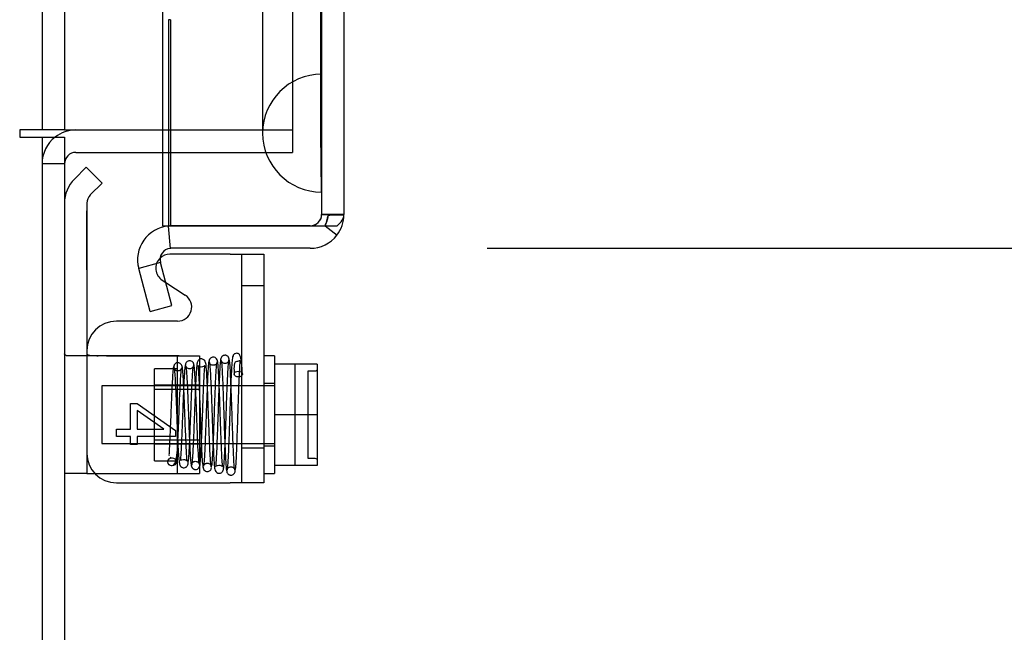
# Model space of a CAD drawing. Header units: inches. Extents: x 1 to 299, y -2 to 199.
# Tile 19 of 68: x 36.01 to 40.18, y 67.32 to 69.92. Entities that reach past the tile are written whole.
import ezdxf
from ezdxf.enums import TextEntityAlignment as Align
from ezdxf.lldxf.tags import DXFTag

# ---------------------------------------------------------------- set-up
doc = ezdxf.new("R2010")
doc.units = ezdxf.units.IN
doc.header["$MEASUREMENT"] = 0
for name, color, linetype in [('COM42667', 7, 'Continuous'), ('COM42780', 7, 'Continuous'), ('COM53955-2', 7, 'Continuous'), ('COM70220', 7, 'Continuous'), ('COM71178-1', 7, 'Continuous'), ('COM71180-2', 7, 'Continuous'), ('Default', 7, 'Continuous'), ('SCC19011', 7, 'Continuous'), ('SPR20265', 7, 'Continuous'), ('WAF25035', 7, 'Continuous')]:
    doc.layers.add(name, color=color, linetype=linetype)
doc.styles.add('SEACAD_Times_New_Roman', font='times.ttf')
tags = doc.linetypes.add('HIDDEN2', pattern=[0.1875, 0.125, -0.0625]).pattern_tags.tags
tags[6:7] = [DXFTag(74, 4), DXFTag(75, 0), DXFTag(340, '0'), DXFTag(46, 0.0), DXFTag(50, 0.0), DXFTag(44, 0.0), DXFTag(45, 0.0)]
tags[4:5] = [DXFTag(74, 4), DXFTag(75, 0), DXFTag(340, '0'), DXFTag(46, 0.0), DXFTag(50, 0.0), DXFTag(44, 0.0), DXFTag(45, 0.0)]
doc.dimstyles.new('HAMMOND_(STH_-_300x200)', dxfattribs={"dimtxt": 1.5, "dimasz": 1.875, "dimexe": 0.75, "dimexo": 0.75, "dimgap": 0.375, "dimtad": 0, "dimtih": 1, "dimtoh": 1, "dimzin": 0, "dimdsep": 46, "dimtxsty": 'SEACAD_Times_New_Roman', "dimblk1": '_SE_FILLED', "dimblk2": '_SE_FILLED', "dimsah": 1, "dimcen": 0.75, "dimadec": 0, "dimazin": 0, "dimtfac": 0.8, "dimtofl": 0, "dimtmove": 0, "dimatfit": 3, "dimfxl": 1, "dimtolj": 1, "dimtzin": 0, "dimarcsym": 0})

# ---------------------------------------------------------------- blocks, each defined once
blk = doc.blocks.new('SE3')
at = {"layer": 'COM42667', "color": 7, "linetype": 'Continuous'}
for p, q in [((36.9, 68.9232), (36.6445, 68.9232)), ((36.9, 68.9232), (37.043, 68.9232)), ((37.043, 68.9232), (37.043, 67.9532)), ((36.6267, 68.8033), (36.7096, 68.7498)), ((36.677, 68.6394), (36.4175, 68.6394)), ((36.4774, 68.1806), (36.4774, 68.2899)), ((36.4774, 68.2899), (36.5057, 68.2899)), ((36.5057, 68.2899), (36.6675, 68.1748)), ((36.6183, 68.1806), (36.5057, 68.2596)), ((36.5057, 68.2596), (36.5057, 68.1806)), ((36.4175, 68.15), (36.4175, 68.1806)), ((36.4175, 68.1806), (36.4774, 68.1806)), ((36.5057, 68.1806), (36.6183, 68.1806)), ((36.6675, 68.1748), (36.6675, 68.15)), ((36.4774, 68.15), (36.4175, 68.15)), ((36.4774, 68.1164), (36.4774, 68.15)), ((36.6675, 68.15), (36.5057, 68.15)), ((36.5057, 68.15), (36.5057, 68.1164)), ((36.5057, 68.1164), (36.4774, 68.1164)), ((36.4175, 67.9532), (36.9, 67.9532)), ((37.043, 67.9532), (36.9, 67.9532))]:
    blk.add_line(p, q, dxfattribs=at)
at = {"layer": 'COM42667', "color": 7, "linetype": 'HIDDEN2'}
for p, q in [((36.948, 68.9232), (36.948, 67.9532)), ((36.612, 68.8128), (36.6267, 68.8033)), ((37.043, 68.7892), (36.948, 68.7892)), ((36.948, 68.1017), (37.043, 68.1017))]:
    blk.add_line(p, q, dxfattribs=at)
at = {"layer": 'COM42667', "color": 7, "linetype": 'Continuous'}
for centre, radius, start, end in [((36.6445, 68.8632), 0.06, 90, 133.7735), ((36.677, 68.6994), 0.06, 270, 57.1545), ((36.4175, 68.5144), 0.125, 90, 180), ((36.4175, 68.0782), 0.125, 180, 270)]:
    blk.add_arc(centre, radius, start, end, dxfattribs=at)
at = {"layer": 'COM42667', "color": 7, "linetype": 'HIDDEN2'}
blk.add_arc((36.6445, 68.8632), 0.06, 133.7735, 237.1545, dxfattribs=at)
at = {"layer": 'COM42780', "color": 7, "linetype": 'Continuous'}
for p, q in [((36.2898, 69.2919), (36.2394, 69.2415)), ((36.2898, 69.2919), (36.357, 69.2248)), ((36.357, 69.2248), (36.3066, 69.1744)), ((36.2925, 69.1404), (36.2925, 68.2422)), ((36.2925, 68.2422), (36.2925, 67.9922)), ((36.2925, 67.9922), (36.1975, 67.9922)), ((36.2925, 67.9922), (36.3268, 67.9922))]:
    blk.add_line(p, q, dxfattribs=at)
at = {"layer": 'COM42780', "color": 7, "linetype": 'HIDDEN2'}
for p, q in [((36.2915, 69.1069), (36.2925, 69.1069)), ((36.2915, 69.0471), (36.2915, 69.1069)), ((36.2915, 69.0471), (36.2925, 69.0471)), ((36.2915, 69.0188), (36.2915, 69.0471)), ((36.2915, 69.0188), (36.2925, 69.0188)), ((36.2915, 68.8569), (36.2915, 69.0188)), ((36.2915, 68.9062), (36.2925, 68.9062)), ((36.2915, 68.8569), (36.2925, 68.8569)), ((36.6832, 68.4922), (36.213, 68.4922)), ((36.629, 68.4924), (36.6832, 68.4922)), ((36.6745, 68.4922), (36.6745, 67.9922)), ((36.6832, 68.4922), (36.7695, 68.4922)), ((36.7695, 68.4922), (36.7695, 67.9922)), ((36.5795, 68.0472), (36.5795, 68.4372)), ((36.6745, 68.4372), (36.5795, 68.4372)), ((36.7695, 68.3672), (36.5795, 68.3672)), ((36.7695, 68.3487), (36.5795, 68.3487)), ((36.5795, 68.1357), (36.7695, 68.1357)), ((36.7695, 68.1172), (36.5795, 68.1172)), ((36.5795, 68.0472), (36.6745, 68.0472)), ((36.3268, 67.9922), (36.3397, 67.9922)), ((36.3397, 67.9922), (36.629, 67.9922)), ((36.629, 67.9922), (36.7695, 67.9922))]:
    blk.add_line(p, q, dxfattribs=at)
at = {"layer": 'COM42780', "color": 7, "linetype": 'Continuous'}
for radius in [0.143, 0.048]:
    blk.add_arc((36.3405, 69.1404), radius, 135, 180, dxfattribs=at)
at = {"layer": 'COM42780', "color": 7, "linetype": 'HIDDEN2'}
blk.add_ellipse((37.2978, 68.7422), major_axis=(-14.3225, 0), ratio=0.017455, start_param=1.503851, end_param=1.524085, dxfattribs=at)
for points, knots in [([(36.213, 68.4922), (36.2079, 68.4922), (36.204, 68.4928), (36.1988, 68.4956), (36.1975, 68.4977), (36.1975, 68.5007)], [0, 0, 0, 0, 0.5, 0.5, 1, 1, 1, 1]), ([(36.2925, 68.5007), (36.2925, 68.4991), (36.2937, 68.4977), (36.2972, 68.496), (36.2986, 68.4956), (36.3019, 68.4948), (36.3039, 68.4944), (36.3104, 68.4936), (36.3157, 68.4932), (36.3271, 68.4928), (36.3334, 68.4927), (36.3397, 68.4927)], [0, 0, 0, 0, 0.25, 0.25, 0.375, 0.375, 0.5, 0.5, 0.75, 0.75, 1, 1, 1, 1])]:
    blk.add_open_spline(points, degree=3, knots=knots, dxfattribs=at)
at = {"layer": 'COM53955-2', "color": 7, "linetype": 'HIDDEN2'}
for p, q in [((37.2875, 131.3372), (37.2875, 69.0912)), ((36.6464, 69.9182), (36.6384, 69.9182)), ((36.6384, 69.9182), (36.6384, 69.0432)), ((36.6464, 69.9182), (36.6464, 69.0432)), ((37.2875, 69.0912), (37.3825, 69.0912)), ((37.3825, 69.091), (37.2875, 69.091)), ((37.2395, 69.0432), (37.2395, 69.0434))]:
    blk.add_line(p, q, dxfattribs=at)
at = {"layer": 'COM53955-2', "color": 7, "linetype": 'Continuous'}
for p, q in [((37.3825, 131.3372), (37.3825, 69.0912)), ((36.6125, 70.2142), (36.6125, 69.0432)), ((37.3825, 69.0912), (37.3825, 69.091)), ((37.3825, 69.0908), (37.3825, 69.091)), ((36.6125, 69.0432), (37.2395, 69.0432)), ((36.6463, 68.948), (36.6381, 69.0426)), ((37.2395, 69.0432), (36.6504, 69.0432)), ((37.2395, 69.0432), (37.2395, 69.0431)), ((37.2395, 69.0432), (37.3529, 69.0432)), ((37.2395, 69.0431), (37.3021, 69.0431)), ((37.3021, 69.0431), (37.3529, 69.004)), ((37.2395, 68.9482), (36.6504, 68.9482)), ((36.6041, 68.8877), (36.5123, 68.8632)), ((36.6531, 68.705), (36.6041, 68.8877)), ((36.5613, 68.6804), (36.5123, 68.8632)), ((36.5613, 68.6804), (36.6531, 68.705))]:
    blk.add_line(p, q, dxfattribs=at)
at = {"layer": 'COM53955-2', "color": 7, "linetype": 'HIDDEN2'}
for centre, start, end in [((37.2395, 69.0914), 270, 359.7731), ((37.2395, 69.0912), 270, 359.7731), ((37.2395, 69.0912), 359.7731, 0)]:
    blk.add_arc(centre, 0.048, start, end, dxfattribs=at)
at = {"layer": 'COM53955-2', "color": 7, "linetype": 'Continuous'}
for centre, radius, start, end in [((37.2395, 69.0912), 0.143, 322.4348, 359.8442), ((37.2395, 69.0912), 0.143, 359.9238, 0), ((36.6504, 68.9002), 0.143, 94.9646, 195), ((36.6504, 68.9002), 0.143, 90, 94.9646), ((37.2395, 69.0912), 0.143, 270, 322.4348), ((36.6504, 68.9002), 0.048, 94.9646, 195), ((36.6504, 68.9002), 0.048, 90, 94.9646)]:
    blk.add_arc(centre, radius, start, end, dxfattribs=at)
at = {"layer": 'COM53955-2', "color": 7, "linetype": 'HIDDEN2'}
for points, knots in [([(37.3825, 69.091), (37.3747, 69.0909), (37.3669, 69.0909), (37.3591, 69.0909), (37.351, 69.0908), (37.3429, 69.0908), (37.3348, 69.0905), (37.3324, 69.0905), (37.33, 69.0904), (37.3276, 69.0902), (37.326, 69.0901), (37.3243, 69.09), (37.3226, 69.0898), (37.3213, 69.0896), (37.3199, 69.0893), (37.3187, 69.0889), (37.318, 69.0886), (37.3173, 69.0883), (37.3168, 69.0879), (37.3162, 69.0874), (37.3158, 69.087), (37.3155, 69.0864), (37.3142, 69.0845), (37.3138, 69.0824), (37.3134, 69.0803), (37.3125, 69.0763), (37.3118, 69.0722), (37.3108, 69.0682), (37.3098, 69.064), (37.3086, 69.0598), (37.3071, 69.0556), (37.3057, 69.0515), (37.304, 69.0473), (37.3021, 69.0432)], [0, 0, 0, 0, 0.177165, 0.177165, 0.177165, 0.361608, 0.361608, 0.361608, 0.415508, 0.415508, 0.415508, 0.453914, 0.453914, 0.453914, 0.48497, 0.48497, 0.48497, 0.503403, 0.503403, 0.503403, 0.521794, 0.521794, 0.521794, 0.589718, 0.589718, 0.589718, 0.722354, 0.722354, 0.722354, 0.860771, 0.860771, 0.860771, 1, 1, 1, 1]), ([(37.3021, 69.0431), (37.3055, 69.0503), (37.3081, 69.0577), (37.3111, 69.069), (37.3119, 69.0727), (37.313, 69.0784), (37.3134, 69.0803), (37.3141, 69.0831), (37.3144, 69.084), (37.3152, 69.0859), (37.3157, 69.0868), (37.3176, 69.0883), (37.3188, 69.0888), (37.3215, 69.0895), (37.3229, 69.0896), (37.327, 69.0901), (37.3297, 69.0902), (37.3381, 69.0905), (37.3436, 69.0905), (37.3603, 69.0907), (37.3714, 69.0907), (37.3825, 69.0908)], [0, 0, 0, 0, 0.25, 0.25, 0.375, 0.375, 0.4375, 0.4375, 0.46875, 0.46875, 0.5, 0.5, 0.53125, 0.53125, 0.5625, 0.5625, 0.625, 0.625, 0.75, 0.75, 1, 1, 1, 1])]:
    blk.add_open_spline(points, degree=3, knots=knots, dxfattribs=at)
at = {"layer": 'COM53955-2', "color": 7, "linetype": 'Continuous'}
blk.add_open_spline([(37.3529, 69.0432), (37.3624, 69.0512), (37.3698, 69.0592), (37.3774, 69.0711), (37.3793, 69.0751), (37.3819, 69.083), (37.3825, 69.087), (37.3825, 69.091)], degree=3, knots=[0, 0, 0, 0, 0.5, 0.5, 0.75, 0.75, 1, 1, 1, 1], dxfattribs=at)
at = {"layer": 'COM70220', "color": 7, "linetype": 'HIDDEN2'}
for p, q in [((37.0375, 130.7417), (37.0375, 69.6867)), ((37.2835, 130.7417), (37.2835, 69.6867)), ((37.2855, 130.7417), (37.2855, 69.6867)), ((37.2865, 130.7417), (37.2865, 69.6867)), ((37.0375, 69.6867), (37.0375, 69.4367)), ((37.2835, 69.6867), (37.2835, 69.4367)), ((37.2855, 69.6857), (37.2835, 69.4367)), ((37.2855, 69.6867), (37.2855, 69.1877)), ((37.2865, 69.6857), (37.2855, 69.6857)), ((37.2865, 69.6867), (37.2865, 69.1877)), ((37.2835, 69.4367), (37.2855, 69.1877)), ((37.2855, 69.1877), (37.2865, 69.1877))]:
    blk.add_line(p, q, dxfattribs=at)
blk.add_arc((37.2875, 69.4367), 0.25, 90, 270, dxfattribs=at)
at = {"layer": 'COM71178-1', "color": 7, "linetype": 'HIDDEN2'}
for p, q in [((36.1025, 130.7602), (36.1025, 69.4502)), ((37.1645, 130.7602), (37.1645, 69.4502)), ((36.6125, 69.4502), (37.1645, 69.4502))]:
    blk.add_line(p, q, dxfattribs=at)
at = {"layer": 'COM71178-1', "color": 7, "linetype": 'Continuous'}
for p, q in [((36.1975, 130.7602), (36.1975, 69.4502)), ((36.0075, 69.4502), (36.0075, 69.4202)), ((36.0375, 69.4502), (36.0075, 69.4502)), ((36.1975, 69.4502), (36.0375, 69.4502)), ((36.1975, 69.4502), (36.2625, 69.4502)), ((36.2625, 69.4502), (36.6125, 69.4502)), ((36.0075, 69.4202), (36.1025, 69.4202)), ((36.1025, 69.4202), (36.1025, 62.1702))]:
    blk.add_line(p, q, dxfattribs=at)
at = {"layer": 'COM71180-2', "color": 7, "linetype": 'HIDDEN2'}
for p, q in [((37.1645, 69.4502), (37.1645, 69.3552)), ((36.6125, 69.3552), (37.1645, 69.3552)), ((36.1975, 69.3072), (36.1025, 69.3072))]:
    blk.add_line(p, q, dxfattribs=at)
at = {"layer": 'COM71180-2', "color": 7, "linetype": 'Continuous'}
for p, q in [((36.1025, 69.4202), (36.1975, 69.4202)), ((36.1975, 69.4202), (36.1975, 62.2182)), ((36.2455, 69.3552), (36.6125, 69.3552))]:
    blk.add_line(p, q, dxfattribs=at)
for radius, end in [(0.143, 127.7949), (0.048, 180)]:
    blk.add_arc((36.2455, 69.3072), radius, 90, end, dxfattribs=at)
at = {"layer": 'COM71180-2', "color": 7, "linetype": 'HIDDEN2'}
blk.add_arc((36.2455, 69.3072), 0.143, 127.7949, 180, dxfattribs=at)
at = {"layer": 'SCC19011', "color": 7, "linetype": 'Continuous'}
for p, q in [((37.269, 68.4572), (37.088, 68.4572)), ((37.269, 68.4572), (37.269, 68.2422)), ((37.269, 68.2422), (37.088, 68.2422)), ((37.269, 68.2422), (37.269, 68.0272)), ((37.269, 68.0272), (37.088, 68.0272))]:
    blk.add_line(p, q, dxfattribs=at)
at = {"layer": 'SCC19011', "color": 7, "linetype": 'HIDDEN2'}
for p, q in [((37.174, 68.4572), (37.174, 68.0272)), ((37.229, 68.4266), (37.229, 68.0578)), ((37.259, 68.4266), (37.229, 68.4266)), ((36.356, 68.3642), (36.356, 68.1202)), ((37.088, 68.3642), (36.356, 68.3642)), ((36.356, 68.1202), (37.088, 68.1202)), ((37.229, 68.0578), (37.259, 68.0578))]:
    blk.add_line(p, q, dxfattribs=at)
for points in [[(37.269, 68.4367), (37.269, 68.4341), (37.268, 68.4314), (37.2643, 68.4277), (37.2617, 68.4266), (37.259, 68.4266)], [(37.259, 68.0578), (37.2617, 68.0578), (37.2643, 68.0567), (37.268, 68.0529), (37.269, 68.0503), (37.269, 68.0476)]]:
    blk.add_open_spline(points, degree=3, knots=[0, 0, 0, 0, 0.5, 0.5, 1, 1, 1, 1], dxfattribs=at)
at = {"layer": 'SPR20265', "color": 7, "linetype": 'HIDDEN2'}
blk.add_circle((36.653, 68.0422), 0.0175, dxfattribs=at)
blk.add_ellipse((36.9343, 68.4147), major_axis=(0.0175, 0), ratio=0.707107, dxfattribs=at)
for points, knots in [([(36.7459, 68.4537), (36.7458, 68.4551), (36.7456, 68.4577), (36.7441, 68.4618), (36.7417, 68.4653), (36.7376, 68.469), (36.7316, 68.4715), (36.7245, 68.4714), (36.718, 68.4688), (36.7131, 68.464), (36.7102, 68.458), (36.7098, 68.4544), (36.7096, 68.4523)], [0, 0, 0, 0, 0.063728, 0.130533, 0.198895, 0.267172, 0.397362, 0.518273, 0.643035, 0.768012, 0.887736, 1, 1, 1, 1]), ([(36.8199, 68.0208), (36.819, 68.0246), (36.8176, 68.0317), (36.8153, 68.0646), (36.8132, 68.1072), (36.8112, 68.156), (36.8093, 68.2056), (36.8072, 68.2661), (36.8048, 68.3315), (36.8022, 68.3905), (36.8002, 68.4305), (36.7975, 68.4541), (36.796, 68.4708), (36.7806, 68.4801), (36.7714, 68.4786), (36.7646, 68.4735), (36.761, 68.4672), (36.7584, 68.4555), (36.7564, 68.4315), (36.7542, 68.395), (36.7523, 68.3545), (36.7503, 68.3023), (36.748, 68.2398), (36.7455, 68.1715), (36.7427, 68.1052), (36.7403, 68.0614), (36.7382, 68.0375), (36.7372, 68.0325), (36.7367, 68.0297)], [0, 0, 0, 0, 0.049781, 0.096626, 0.140493, 0.181412, 0.219375, 0.254366, 0.315219, 0.365407, 0.409571, 0.448429, 0.483179, 0.500515, 0.512948, 0.520268, 0.530282, 0.563278, 0.614, 0.64639, 0.683403, 0.724966, 0.771046, 0.821615, 0.876587, 0.935975, 0.967439, 1, 1, 1, 1]), ([(36.8115, 68.471), (36.8105, 68.471), (36.8086, 68.4695), (36.8056, 68.4301), (36.803, 68.3755), (36.8009, 68.3211), (36.7992, 68.2759), (36.7976, 68.2285), (36.7959, 68.181), (36.7941, 68.1357), (36.7924, 68.0948), (36.7906, 68.0606), (36.7888, 68.036), (36.7876, 68.0263), (36.787, 68.0239)], [0, 0, 0, 0, 0.1085772, 0.2218055, 0.3397116, 0.4006659, 0.4627822, 0.5260468, 0.5904271, 0.6559293, 0.722571, 0.7902921, 0.8591042, 0.9290274, 0.9290274, 0.9290274, 0.9290274]), ([(36.8469, 68.4664), (36.8465, 68.4698), (36.8456, 68.4754), (36.8397, 68.4829), (36.8325, 68.4865), (36.8255, 68.4869), (36.8189, 68.4847), (36.8146, 68.4808), (36.8124, 68.4772), (36.8113, 68.4745), (36.8107, 68.4718), (36.8107, 68.4703), (36.8106, 68.4694)], [0, 0, 0, 0, 0.179474, 0.349583, 0.499926, 0.62563, 0.739127, 0.840103, 0.885308, 0.926766, 0.964791, 1, 1, 1, 1]), ([(36.8114, 68.4671), (36.8123, 68.4629), (36.8137, 68.4551), (36.8161, 68.4193), (36.8182, 68.374), (36.8202, 68.3225), (36.8221, 68.2701), (36.8242, 68.2071), (36.8267, 68.1394), (36.8292, 68.0796), (36.8314, 68.0388), (36.8336, 68.0168), (36.8368, 67.9991), (36.8526, 67.9923), (36.8615, 67.9949), (36.8674, 68.0001), (36.8703, 68.0061), (36.8731, 68.0194), (36.875, 68.0469), (36.8772, 68.0874), (36.8791, 68.132), (36.8812, 68.1886), (36.8835, 68.2554), (36.886, 68.3276), (36.8887, 68.3968), (36.8916, 68.454), (36.8935, 68.4674), (36.8946, 68.4746)], [0, 0, 0, 0, 0.0491, 0.09538, 0.138808, 0.179338, 0.21697, 0.251665, 0.31188, 0.361699, 0.405649, 0.444251, 0.478446, 0.494369, 0.504631, 0.51114, 0.52151, 0.555963, 0.608754, 0.641972, 0.679677, 0.721871, 0.768518, 0.819657, 0.875271, 0.935385, 1, 1, 1, 1]), ([(36.8456, 68.4694), (36.8455, 68.4679), (36.8454, 68.4654), (36.8439, 68.4614), (36.8417, 68.4579), (36.8387, 68.4551), (36.8353, 68.4531), (36.8307, 68.4517), (36.825, 68.4516), (36.8188, 68.4539), (36.8143, 68.458), (36.812, 68.4629), (36.8119, 68.4651), (36.8119, 68.4664)], [0, 0, 0, 0, 0.059638, 0.122066, 0.185706, 0.248901, 0.310258, 0.368902, 0.480002, 0.599665, 0.727098, 0.860254, 1, 1, 1, 1]), ([(36.8227, 68.0254), (36.8237, 68.0325), (36.8257, 68.0594), (36.8283, 68.1146), (36.8304, 68.1688), (36.832, 68.214), (36.8337, 68.2614), (36.8354, 68.3089), (36.8371, 68.3542), (36.8389, 68.3948), (36.8406, 68.4286), (36.8424, 68.4533), (36.8437, 68.4626), (36.8443, 68.4647)], [0.1068094, 0.1068094, 0.1068094, 0.1068094, 0.218674, 0.3356272, 0.3962914, 0.4582357, 0.5214735, 0.5860039, 0.6517928, 0.7188683, 0.7872468, 0.856874, 0.9277861, 0.9277861, 0.9277861, 0.9277861]), ([(36.8597, 68.477), (36.8588, 68.472), (36.8574, 68.4629), (36.8551, 68.4268), (36.853, 68.3815), (36.8511, 68.3302), (36.8493, 68.2783), (36.8471, 68.2151), (36.8447, 68.147), (36.8423, 68.0853), (36.8401, 68.046), (36.839, 68.0288), (36.8384, 68.0215), (36.8402, 68.0244), (36.8505, 68.0295), (36.8598, 68.0277), (36.8659, 68.0231), (36.8678, 68.0205), (36.8673, 68.0271), (36.8654, 68.0525), (36.8636, 68.0912), (36.8618, 68.1345), (36.8598, 68.19), (36.8576, 68.256), (36.8551, 68.3273), (36.8523, 68.3956), (36.8499, 68.4396), (36.8478, 68.4629), (36.8469, 68.4673), (36.8463, 68.4698)], [0, 0, 0, 0, 0.049735, 0.096533, 0.140373, 0.181299, 0.219329, 0.254458, 0.31585, 0.366596, 0.411127, 0.450158, 0.467535, 0.482996, 0.497259, 0.507533, 0.513941, 0.523471, 0.556649, 0.609038, 0.642138, 0.679777, 0.721919, 0.768558, 0.819696, 0.875264, 0.93529, 0.967092, 1, 1, 1, 1]), ([(36.8954, 68.4772), (36.8953, 68.4787), (36.8951, 68.4812), (36.8936, 68.4852), (36.8913, 68.4887), (36.8882, 68.4914), (36.8847, 68.4934), (36.8799, 68.4947), (36.874, 68.4944), (36.8675, 68.4915), (36.8607, 68.4841), (36.8597, 68.4782), (36.8591, 68.4734)], [0, 0, 0, 0, 0.055383, 0.112985, 0.171703, 0.230339, 0.287909, 0.343892, 0.45376, 0.576632, 0.710657, 1, 1, 1, 1]), ([(36.8941, 68.4734), (36.894, 68.4712), (36.8936, 68.4678), (36.8884, 68.4619), (36.8815, 68.4593), (36.8748, 68.4594), (36.8694, 68.4616), (36.8659, 68.4644), (36.8637, 68.4668), (36.8621, 68.4695), (36.8611, 68.4722), (36.8605, 68.4749), (36.8604, 68.4764), (36.8604, 68.4772)], [0, 0, 0, 0, 0.192828, 0.364191, 0.509557, 0.628504, 0.736551, 0.787266, 0.835127, 0.879953, 0.921899, 0.961562, 1, 1, 1, 1]), ([(36.8608, 68.4734), (36.8614, 68.4734), (36.8629, 68.4705), (36.8656, 68.4374), (36.8681, 68.3826), (36.8701, 68.3273), (36.8718, 68.2804), (36.8734, 68.2307), (36.8751, 68.1802), (36.8769, 68.1312), (36.8786, 68.0867), (36.8805, 68.0488), (36.8823, 68.0202), (36.8843, 68.0026), (36.8854, 68.0017), (36.8862, 68.0015)], [0.0330952, 0.0330952, 0.0330952, 0.0330952, 0.1046647, 0.2148993, 0.3307832, 0.3911384, 0.4529315, 0.5161815, 0.5808947, 0.6470466, 0.7146675, 0.7837865, 0.8543575, 0.9264187, 1, 1, 1, 1]), ([(36.9518, 68.4151), (36.9509, 68.4395), (36.9486, 68.4732), (36.9423, 68.4948), (36.9356, 68.5012), (36.9281, 68.5032), (36.9216, 68.5019), (36.9168, 68.4988), (36.9136, 68.4955), (36.9099, 68.4882), (36.9082, 68.4745), (36.906, 68.4446), (36.9039, 68.404), (36.9016, 68.3462), (36.899, 68.2715), (36.8962, 68.1849), (36.8936, 68.1136), (36.8915, 68.0648), (36.8897, 68.034), (36.8879, 68.0115), (36.8868, 68.0072), (36.8861, 68.005)], [0, 0, 0, 0, 0.105177, 0.173613, 0.193453, 0.204066, 0.217473, 0.222259, 0.22819, 0.248109, 0.321657, 0.374496, 0.436622, 0.507956, 0.588337, 0.677714, 0.775937, 0.828633, 0.883564, 0.940684, 1, 1, 1, 1]), ([(36.9209, 68.0057), (36.9199, 68.0064), (36.9181, 68.0092), (36.9152, 68.052), (36.9127, 68.1101), (36.9106, 68.1677), (36.9089, 68.2154), (36.9073, 68.2654), (36.9055, 68.3154), (36.9038, 68.3629), (36.902, 68.4055), (36.9002, 68.441), (36.8983, 68.4662), (36.8966, 68.4787), (36.8956, 68.4796), (36.8952, 68.4794)], [0, 0, 0, 0, 0.1064242, 0.2179651, 0.334732, 0.395336, 0.4572595, 0.5205071, 0.5850494, 0.6509002, 0.7180961, 0.7865871, 0.856391, 0.9275442, 0.9709488, 0.9709488, 0.9709488, 0.9709488]), ([(36.921, 68.0022), (36.9221, 68.0073), (36.9239, 68.0172), (36.9268, 68.0686), (36.9293, 68.132), (36.9317, 68.2003), (36.9338, 68.2648), (36.9362, 68.3356), (36.9387, 68.4043), (36.9411, 68.448), (36.9421, 68.466), (36.9429, 68.4727), (36.94, 68.4706), (36.9227, 68.4667), (36.9188, 68.4639), (36.9155, 68.4452), (36.9163, 68.4266), (36.9168, 68.4143)], [0, 0, 0, 0, 0.098241, 0.189287, 0.273022, 0.349488, 0.418635, 0.480436, 0.583382, 0.670503, 0.708915, 0.742976, 0.757604, 0.809639, 0.884237, 0.93664, 1, 1, 1, 1]), ([(36.6597, 68.4469), (36.6588, 68.4436), (36.6571, 68.4297), (36.6548, 68.3954), (36.6526, 68.3529), (36.6506, 68.3072), (36.6484, 68.2507), (36.6459, 68.1878), (36.6433, 68.1295), (36.6415, 68.0897), (36.6401, 68.0741), (36.6409, 68.0692)], [0.1018663, 0.1018663, 0.1018663, 0.1018663, 0.1966331, 0.2845261, 0.3655924, 0.4399785, 0.5078067, 0.6234473, 0.7180722, 0.7975388, 0.8688111, 0.8688111, 0.8688111, 0.8688111]), ([(36.6505, 68.0248), (36.656, 68.0265), (36.6684, 68.031), (36.6757, 68.0731), (36.678, 68.1231), (36.6807, 68.1811), (36.6831, 68.2438), (36.6853, 68.3005), (36.6873, 68.3466), (36.6894, 68.3894), (36.6916, 68.4234), (36.6931, 68.4367), (36.6938, 68.4395)], [0, 0, 0, 0, 0.0808944, 0.2156417, 0.2933385, 0.3865592, 0.5004072, 0.5675542, 0.6412269, 0.7213842, 0.807985, 0.900859, 0.900859, 0.900859, 0.900859]), ([(36.6975, 68.4401), (36.6969, 68.4453), (36.6959, 68.4517), (36.6889, 68.4596), (36.6824, 68.4628), (36.6764, 68.4632), (36.6716, 68.4618), (36.6681, 68.4599), (36.665, 68.4571), (36.6627, 68.4537), (36.6612, 68.4497), (36.6611, 68.4471), (36.661, 68.4457)], [0, 0, 0, 0, 0.306204, 0.442937, 0.565203, 0.671636, 0.724965, 0.779543, 0.835119, 0.890984, 0.946216, 1, 1, 1, 1]), ([(36.6619, 68.4419), (36.6628, 68.4365), (36.6643, 68.4268), (36.6667, 68.3907), (36.6688, 68.3471), (36.6708, 68.299), (36.6727, 68.2512), (36.6749, 68.1945), (36.6773, 68.1352), (36.6798, 68.0844), (36.6821, 68.0511), (36.6845, 68.0348), (36.6872, 68.0262), (36.6924, 68.0197), (36.6998, 68.017), (36.7058, 68.0168), (36.7108, 68.0184), (36.7147, 68.0211), (36.7172, 68.0237), (36.7207, 68.0295), (36.7229, 68.0419), (36.7253, 68.0695), (36.7275, 68.1093), (36.7295, 68.1522), (36.7316, 68.2055), (36.734, 68.2671), (36.7365, 68.332), (36.7392, 68.3922), (36.7422, 68.4393), (36.744, 68.4478), (36.7452, 68.452)], [0, 0, 0, 0, 0.04903, 0.095239, 0.1386, 0.17906, 0.216617, 0.251235, 0.311271, 0.360965, 0.404883, 0.443614, 0.460302, 0.474133, 0.480267, 0.485527, 0.493486, 0.496242, 0.499686, 0.510189, 0.546662, 0.602983, 0.637712, 0.676704, 0.719962, 0.767449, 0.819198, 0.875198, 0.935462, 1, 1, 1, 1]), ([(36.696, 68.4457), (36.6959, 68.4449), (36.6958, 68.4434), (36.6952, 68.4408), (36.6941, 68.4381), (36.6925, 68.4354), (36.6904, 68.433), (36.6878, 68.4309), (36.6849, 68.4293), (36.6805, 68.4279), (36.6748, 68.4277), (36.668, 68.43), (36.6629, 68.4355), (36.6626, 68.4383), (36.6625, 68.4401)], [0, 0, 0, 0, 0.039966, 0.079616, 0.120393, 0.163304, 0.208856, 0.257156, 0.308084, 0.361496, 0.478236, 0.623595, 0.798409, 1, 1, 1, 1]), ([(36.7103, 68.4554), (36.7095, 68.4525), (36.708, 68.4469), (36.7057, 68.4182), (36.7036, 68.3802), (36.7017, 68.3359), (36.6999, 68.2902), (36.6977, 68.2336), (36.6953, 68.1713), (36.6928, 68.1132), (36.6907, 68.0746), (36.6894, 68.0559), (36.6885, 68.0466), (36.69, 68.0484), (36.7001, 68.053), (36.709, 68.0516), (36.7155, 68.047), (36.7178, 68.044), (36.7173, 68.049), (36.7156, 68.0693), (36.7139, 68.1005), (36.7122, 68.1365), (36.7103, 68.1838), (36.7081, 68.2412), (36.7056, 68.305), (36.7029, 68.3681), (36.7005, 68.4109), (36.6984, 68.4353), (36.6975, 68.4411), (36.6969, 68.4444)], [0, 0, 0, 0, 0.049939, 0.0969, 0.14087, 0.181903, 0.220016, 0.255212, 0.316712, 0.36753, 0.412116, 0.451209, 0.468803, 0.486761, 0.505968, 0.519918, 0.527389, 0.536914, 0.567904, 0.616244, 0.647589, 0.683715, 0.724589, 0.77021, 0.820572, 0.875612, 0.935345, 0.967089, 1, 1, 1, 1]), ([(36.7104, 68.4514), (36.7114, 68.4503), (36.7132, 68.447), (36.7161, 68.4085), (36.7186, 68.3557), (36.7207, 68.304), (36.7223, 68.261), (36.724, 68.2159), (36.7257, 68.1709), (36.7275, 68.1279), (36.7293, 68.0895), (36.7311, 68.0578), (36.733, 68.0349), (36.7347, 68.0245), (36.7356, 68.0238), (36.736, 68.024)], [0, 0, 0, 0, 0.1044236, 0.214418, 0.3300747, 0.3903404, 0.4520599, 0.5152587, 0.5799584, 0.6461321, 0.713819, 0.7830559, 0.8538041, 0.9261056, 0.9660085, 0.9660085, 0.9660085, 0.9660085]), ([(36.7446, 68.4523), (36.7444, 68.4497), (36.7439, 68.4453), (36.7385, 68.4391), (36.7316, 68.4362), (36.7249, 68.4363), (36.7186, 68.4387), (36.714, 68.4431), (36.7113, 68.4484), (36.7111, 68.4518), (36.7109, 68.4537)], [0, 0, 0, 0, 0.164694, 0.321803, 0.462493, 0.58437, 0.702645, 0.814924, 0.915258, 1, 1, 1, 1]), ([(36.7703, 68.0308), (36.7697, 68.0307), (36.7683, 68.0329), (36.7657, 68.0619), (36.7632, 68.1105), (36.7611, 68.1604), (36.7595, 68.2025), (36.7579, 68.2472), (36.7561, 68.2928), (36.7544, 68.3368), (36.7526, 68.3772), (36.7508, 68.4117), (36.7489, 68.4375), (36.747, 68.4541), (36.7458, 68.4554), (36.7451, 68.4559)], [0.039088, 0.039088, 0.039088, 0.039088, 0.1061352, 0.2175266, 0.3342475, 0.3948655, 0.4568263, 0.5201203, 0.5847208, 0.6506382, 0.7179012, 0.7864571, 0.8563175, 0.9275176, 1, 1, 1, 1]), ([(36.7716, 68.0272), (36.7724, 68.0321), (36.7739, 68.041), (36.7762, 68.0764), (36.7783, 68.12), (36.7803, 68.1688), (36.7822, 68.2182), (36.7843, 68.2776), (36.7867, 68.341), (36.7892, 68.3973), (36.7914, 68.4325), (36.7923, 68.4468), (36.7927, 68.4508), (36.7908, 68.4489), (36.7869, 68.4457), (36.7782, 68.4432), (36.7709, 68.4454), (36.7671, 68.4481), (36.765, 68.45), (36.763, 68.4523), (36.7643, 68.4441), (36.766, 68.4177), (36.7679, 68.379), (36.7696, 68.3361), (36.7716, 68.282), (36.7739, 68.2186), (36.7764, 68.1508), (36.779, 68.0867), (36.782, 68.0349), (36.7839, 68.0238), (36.785, 68.018)], [0, 0, 0, 0, 0.049057, 0.09528, 0.138665, 0.179181, 0.216848, 0.251653, 0.312352, 0.362612, 0.406792, 0.445338, 0.462275, 0.46995, 0.477258, 0.490641, 0.499625, 0.502476, 0.505974, 0.516186, 0.550937, 0.604852, 0.638526, 0.676641, 0.719239, 0.766312, 0.817912, 0.874044, 0.934735, 1, 1, 1, 1]), ([(36.7358, 68.0268), (36.7358, 68.0259), (36.7359, 68.0244), (36.7364, 68.0216), (36.7375, 68.0189), (36.7391, 68.0163), (36.7413, 68.0139), (36.744, 68.0119), (36.7471, 68.0104), (36.7517, 68.0093), (36.7577, 68.0098), (36.765, 68.0136), (36.7708, 68.0215), (36.7717, 68.0274), (36.7722, 68.031)], [0, 0, 0, 0, 0.036353, 0.073764, 0.113325, 0.155834, 0.201742, 0.251197, 0.304133, 0.360387, 0.484485, 0.636448, 0.811563, 1, 1, 1, 1]), ([(36.7372, 68.031), (36.7372, 68.0329), (36.7376, 68.0359), (36.742, 68.0415), (36.7484, 68.0444), (36.755, 68.0448), (36.7605, 68.0431), (36.7643, 68.0405), (36.7667, 68.0381), (36.7686, 68.0353), (36.7699, 68.0324), (36.7707, 68.0295), (36.7708, 68.0278), (36.7708, 68.0268)], [0, 0, 0, 0, 0.185287, 0.350453, 0.492757, 0.610394, 0.717684, 0.769709, 0.820021, 0.868235, 0.914148, 0.957888, 1, 1, 1, 1]), ([(36.7844, 68.0213), (36.7848, 68.0179), (36.7857, 68.0124), (36.7915, 68.005), (36.7988, 68.0015), (36.8058, 68.0011), (36.8123, 68.0034), (36.8173, 68.0078), (36.8202, 68.0134), (36.8205, 68.0169), (36.8206, 68.0187)], [0, 0, 0, 0, 0.174522, 0.341814, 0.49099, 0.617224, 0.732964, 0.83707, 0.926174, 1, 1, 1, 1]), ([(36.7856, 68.0187), (36.7857, 68.0202), (36.7859, 68.0227), (36.7873, 68.0267), (36.7896, 68.0302), (36.7926, 68.033), (36.7959, 68.0349), (36.8005, 68.0364), (36.8062, 68.0365), (36.8123, 68.0342), (36.8169, 68.03), (36.8193, 68.025), (36.8194, 68.0227), (36.8194, 68.0213)], [0, 0, 0, 0, 0.061359, 0.125601, 0.191068, 0.256036, 0.319044, 0.379151, 0.492324, 0.612562, 0.73854, 0.867561, 1, 1, 1, 1]), ([(36.8854, 68.0033), (36.8855, 68.0018), (36.8857, 67.9993), (36.8872, 67.9953), (36.8896, 67.9918), (36.8927, 67.989), (36.8962, 67.987), (36.9009, 67.9856), (36.9067, 67.9857), (36.9132, 67.9885), (36.9181, 67.9933), (36.921, 67.9994), (36.9214, 68.003), (36.9216, 68.0051)], [0, 0, 0, 0, 0.061046, 0.125273, 0.191172, 0.257138, 0.321758, 0.38405, 0.50258, 0.627092, 0.754222, 0.87904, 1, 1, 1, 1]), ([(36.8866, 68.0051), (36.8868, 68.0076), (36.8873, 68.0118), (36.8926, 68.0181), (36.8996, 68.0209), (36.9063, 68.0209), (36.9126, 68.0184), (36.9172, 68.014), (36.92, 68.0086), (36.9203, 68.0051), (36.9204, 68.0033)], [0, 0, 0, 0, 0.172812, 0.334686, 0.477598, 0.599543, 0.715745, 0.824396, 0.920113, 1, 1, 1, 1])]:
    blk.add_open_spline(points, degree=3, knots=knots, dxfattribs=at)
for points in [[(36.8454, 68.4664), (36.8456, 68.4663), (36.8459, 68.4661), (36.8461, 68.4658)], [(36.6625, 68.4477), (36.6621, 68.4484), (36.6617, 68.449), (36.6613, 68.4492)], [(36.695, 68.441), (36.6954, 68.4407), (36.6958, 68.4397), (36.6963, 68.4385)], [(36.6444, 68.062), (36.6472, 68.0596), (36.6513, 68.0593), (36.6557, 68.0595)], [(36.7857, 68.0217), (36.7855, 68.0217), (36.7853, 68.0218), (36.7851, 68.0219)], [(36.8198, 68.0169), (36.82, 68.017), (36.8201, 68.0171), (36.8203, 68.0173)]]:
    blk.add_open_spline(points, degree=3, dxfattribs=at)
at = {"layer": 'WAF25035', "color": 7, "linetype": 'Continuous'}
for p, q in [((37.088, 68.4922), (37.043, 68.4922)), ((37.088, 68.4922), (37.088, 67.9922)), ((37.043, 67.9922), (37.088, 67.9922))]:
    blk.add_line(p, q, dxfattribs=at)
at = {"layer": 'WAF25035', "color": 7, "linetype": 'HIDDEN2'}
for p, q in [((37.088, 68.3747), (37.043, 68.3747)), ((37.043, 68.1097), (37.088, 68.1097))]:
    blk.add_line(p, q, dxfattribs=at)
blk = doc.blocks.new('DMBLK2859')
at = {"layer": 'Default', "linetype": 'Continuous'}
for points in [[(47.9719, 129.6052), (47.6594, 131.4802), (47.3469, 129.6052)], [(47.9719, 70.8232), (47.3469, 70.8232), (47.6594, 68.9482)]]:
    blk.add_hatch(color=7, dxfattribs=at).paths.add_polyline_path(points)
at = {"layer": 'Default', "color": 7, "linetype": 'Continuous'}
for p, q in [((37.695, 131.4802), (48.4094, 131.4802)), ((47.6594, 131.4802), (47.6594, 101.4892)), ((47.6594, 97.2142), (47.6594, 68.9482)), ((37.9895, 68.9482), (48.4094, 68.9482))]:
    blk.add_line(p, q, dxfattribs=at)
at = {"layer": 'Default', "color": 7, "linetype": 'Continuous', "style": 'SEACAD_Times_New_Roman'}
for s, p in [('62.53', (45.1001, 100.9642)), ('DOOR', (44.5137, 98.7142))]:
    blk.add_text(s, height=1.5, dxfattribs=at).set_placement(p, align=Align.TOP_LEFT)
blk = doc.blocks.new('_SE_FILLED')
at = {"color": 0}
blk.add_line((0, 0), (-1, 0), dxfattribs=at)
blk.add_solid([(0, 0), (-1, -0.1665), (-1, 0.1665), (0, 0)], dxfattribs=at)

msp = doc.modelspace()

# ---------------------------------------------------------------- block references
at = {"layer": 'Default'}
msp.add_blockref('SE3', (0, 0), dxfattribs=at)

# ---------------------------------------------------------------- dimensions: what is measured, and where the dimension line sits
at = {"layer": 'Default', "color": 7, "linetype": 'Continuous'}
dim = msp.add_linear_dim(base=(47.6594, 131.4802), p1=(36.945, 131.4802), p2=(37.2395, 68.9482), angle=270.2699, text='\\A1;<>\\PDOOR', dimstyle='HAMMOND_(STH_-_300x200)', dxfattribs=at)
dim.commit()
dim.dimension.update_dxf_attribs({"geometry": 'DMBLK2859', "text_midpoint": (47.6594, 100.2142), "dimtype": 161})

doc.saveas('drawing.dxf')
